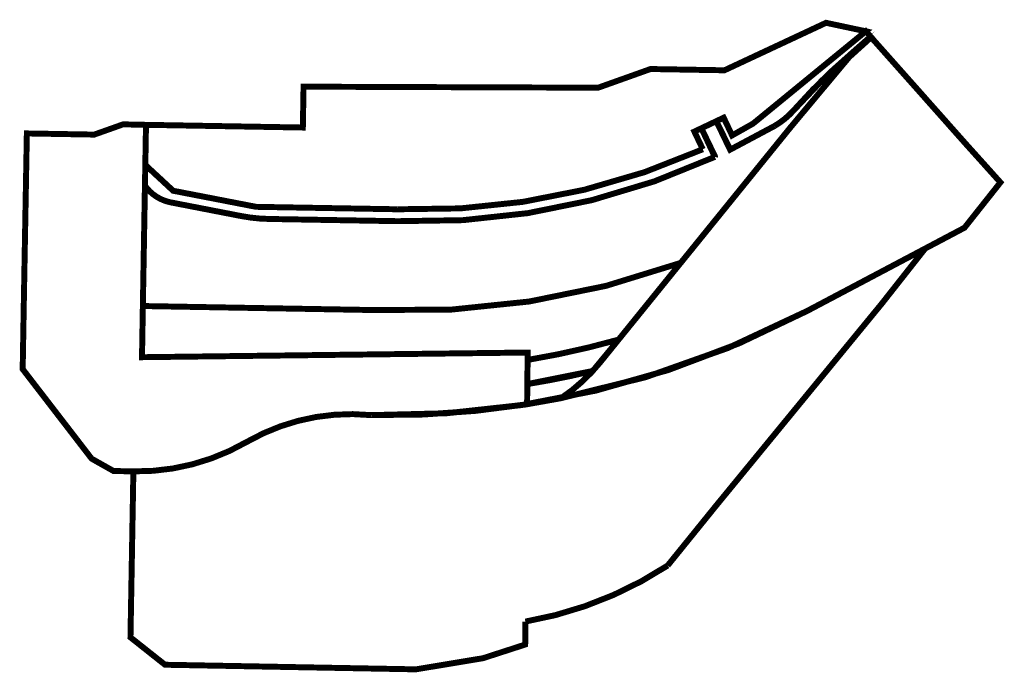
# Model space of a CAD drawing. Header units: feet. Extents: x 1495635 to 1495883, y 337291 to 337456.
import ezdxf

# ---------------------------------------------------------------- set-up
doc = ezdxf.new("R2010")
doc.units = ezdxf.units.FT
doc.header["$MEASUREMENT"] = 0
doc.linetypes.add('B', pattern=[0.3, 0.25, -0.05])
for name, color, linetype in [('DR_P_DrainageArea - Contributing', 240, 'Continuous'), ('DR_P_DrainageArea - ContributingNewROW + Pervious', 82, 'Continuous'), ('DR_P_DrainageArea - ContributingNewROW+Impervious', 4, 'Continuous'), ('DR_P_DrinageArea - NonContributing', 252, 'Continuous')]:
    doc.layers.add(name, color=color, linetype=linetype)

msp = doc.modelspace()

# ---------------------------------------------------------------- linework, layer by layer
at = {"layer": 'DR_P_DrainageArea - Contributing', "linetype": 'B', "ltscale": 0.4, "const_width": 1.5}
for points in [[(1495771.36, 337360.16, 0.074342), (1495781.17, 337369.15), (1495804.29, 337397.72), (1495829.16, 337428.44), (1495843.95, 337446.15), (1495849.47, 337451.14), (1495858.52, 337440.96), (1495873.03, 337424.6), (1495882.05, 337414.56), (1495873, 337403.13), (1495853.18, 337392.64), (1495833.35, 337382.15, -0.072993)], [(1495635.98, 337383.91), (1495635.7, 337367.48), (1495653.07, 337344.91), (1495658.59, 337341.8), (1495663.59, 337341.71, 0.137109), (1495692.24, 337349.18, -0.156426), (1495723.51, 337355.89, 0.043548), (1495762.79, 337358.63), (1495762.94, 337371.67), (1495665.76, 337370.49), (1495665.98, 337383.39), (1495666.77, 337429.07), (1495660.99, 337429.19), (1495653.73, 337426.61), (1495636.75, 337426.9)], [(1495663.59, 337341.71), (1495662.86, 337299.86), (1495671.56, 337292.96), (1495734.78, 337291.8), (1495751.7, 337294.61), (1495762.31, 337298.05), (1495762.35, 337303.84, 0.102451), (1495798.2, 337317.96), (1495810.37, 337333.01), (1495831.28, 337358.52), (1495852.19, 337384.03), (1495863.09, 337397.88), (1495833.35, 337382.15, -0.12666), (1495723.51, 337355.89, 0.156426), (1495692.24, 337349.18, -0.137109)]]:
    msp.add_lwpolyline(points, format="xyb", close=True, dxfattribs=at)
at = {"layer": 'DR_P_DrainageArea - ContributingNewROW + Pervious', "linetype": 'B', "ltscale": 0.4, "const_width": 1.5}
for points in [[(1495810.48, 337430), (1495812.32, 337430.87), (1495814.44, 337426.4), (1495819.72, 337429.38), (1495848.15, 337452.65), (1495849.34, 337451.32), (1495844.81, 337447.33, 0.035566), (1495830.07, 337432.84, -0.08091), (1495825.1, 337428.76), (1495813.97, 337422.82), (1495813.9, 337422.88), (1495810.48, 337430)], [(1495806.71, 337428.21), (1495804.94, 337427.37), (1495807.06, 337422.91, -0.113054), (1495730.21, 337407.78), (1495694.51, 337408.4), (1495673.62, 337412.45), (1495666.6, 337418.96), (1495666.5, 337413.72, 0.192111), (1495673.05, 337409.51), (1495690.72, 337406.08, 0.043661), (1495697.74, 337405.34), (1495730.16, 337404.78, 0.115832), (1495810.1, 337420.99), (1495810.13, 337421.1), (1495806.71, 337428.21, 0.167639)]]:
    msp.add_lwpolyline(points, format="xyb", dxfattribs=at)
msp.add_lwpolyline([(1495785.84, 337374.92), (1495779.33, 337367.02), (1495762.85, 337363.71), (1495762.92, 337369.8, 0.027272)], format="xyb", close=True, dxfattribs=at)
at = {"layer": 'DR_P_DrainageArea - ContributingNewROW+Impervious', "linetype": 'B', "ltscale": 0.4, "const_width": 1.5}
for points in [[(1495666.5, 337413.72, 0.192111), (1495673.05, 337409.51), (1495690.72, 337406.08, 0.043661), (1495697.74, 337405.34), (1495730.16, 337404.78, 0.115832), (1495810.1, 337420.99), (1495806.71, 337428.21), (1495810.48, 337430), (1495813.97, 337422.82), (1495825.1, 337428.76, 0.08091), (1495830.07, 337432.84), (1495837.18, 337440.35), (1495843.95, 337446.15), (1495829.16, 337428.44), (1495801.5, 337394.27, -0.097951), (1495723.96, 337382.38), (1495665.98, 337383.39)], [(1495665.98, 337383.39), (1495723.96, 337382.38, 0.097951), (1495801.5, 337394.27), (1495785.84, 337374.92, -0.027272), (1495762.92, 337369.8), (1495762.94, 337371.67), (1495665.76, 337370.49)], [(1495762.85, 337363.71, 0.018988), (1495779.33, 337367.02, -0.058681), (1495771.36, 337360.16), (1495762.79, 337358.63)]]:
    msp.add_lwpolyline(points, format="xyb", close=True, dxfattribs=at)
at = {"layer": 'DR_P_DrinageArea - NonContributing', "linetype": 'B', "ltscale": 0.4, "const_width": 1.5}
msp.add_lwpolyline([(1495666.77, 337429.07), (1495706.29, 337428.39), (1495706.47, 337438.69), (1495780.69, 337438.43), (1495793.89, 337443.14), (1495812.52, 337442.82), (1495838.11, 337454.79), (1495848.15, 337452.65), (1495833.94, 337441.02), (1495819.72, 337429.38), (1495814.44, 337426.4), (1495812.32, 337430.87), (1495804.94, 337427.37), (1495807.06, 337422.91, -0.113054), (1495730.21, 337407.78), (1495694.51, 337408.4), (1495673.62, 337412.45), (1495666.6, 337418.96)], format="xyb", close=True, dxfattribs=at)

doc.saveas('drawing.dxf')
